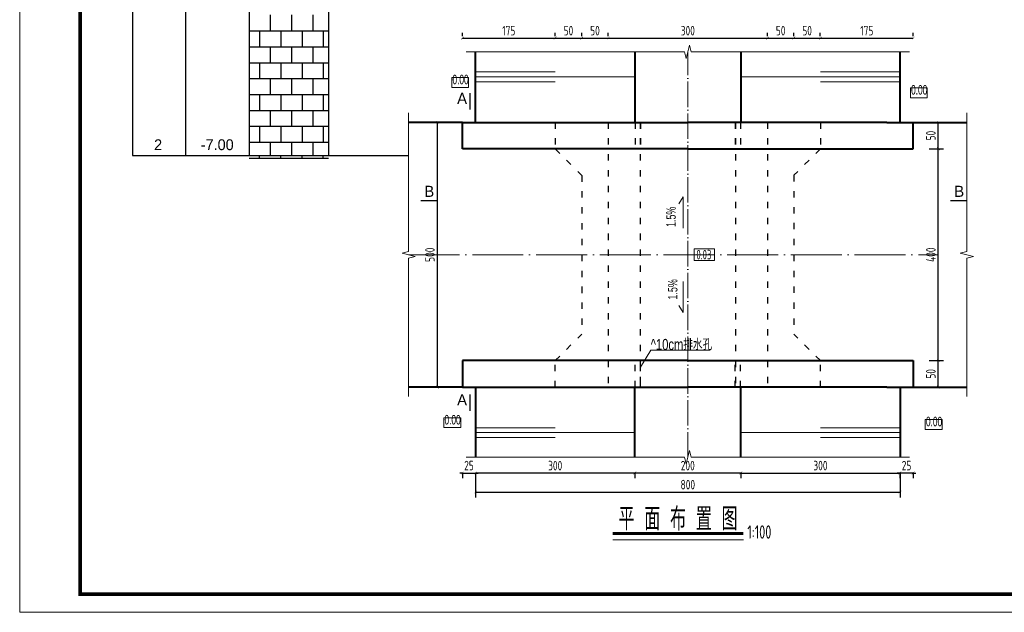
# Model space of a CAD drawing. Header units: inches. Extents: x 97745 to 142261, y 62673 to 100665.
# Tile 10 of 148: x 103884 to 105740, y 65565 to 66683. Entities that reach past the tile are written whole.
import ezdxf
from ezdxf.enums import TextEntityAlignment as Align

# ---------------------------------------------------------------- set-up
doc = ezdxf.new("R2010")
doc.units = ezdxf.units.IN
doc.header["$MEASUREMENT"] = 0
for name, pattern in [('ACAD_ISO03W100', [30, 12, -18]), ('ACAD_ISO04W100', [30, 24, -3, 0, -3]), ('DASHED', [0.75, 0.5, -0.25])]:
    doc.linetypes.add(name, pattern=pattern)
doc.layers.get('0').update_dxf_attribs({"lineweight": 15})
for name, color, linetype, lineweight in [('00、2粗实线', 1, 'Continuous', 40), ('00、4细实线', 4, 'Continuous', 18), ('00、5虚线', 2, 'DASHED', 18), ('BM1', 7, 'Continuous', 15), ('中心线', 3, 'ACAD_ISO04W100', 18), ('文字', 7, 'Continuous', 20), ('细实线', 4, 'Continuous', 15), ('细线', 7, 'Continuous', 25), ('虚线', 2, 'ACAD_ISO03W100', 25)]:
    doc.layers.add(name, color=color, linetype=linetype, lineweight=lineweight)
for name, color, linetype in [('1', 7, 'Continuous'), ('6', 7, 'Continuous'), ('dim', 4, 'Continuous')]:
    doc.layers.add(name, color=color, linetype=linetype)
doc.styles.add('03、he-e', font='hztxt_e.shx', dxfattribs={"width": 0.65, "bigfont": 'hztxt.shx'})
doc.styles.add('HZE', font='hztxt_e.shx', dxfattribs={"width": 0.75, "bigfont": 'hztxt.shx'})
doc.styles.add('HZTXT', font='tssdeng.shx', dxfattribs={"width": 0.75, "bigfont": 'hztxt.shx'})
doc.styles.get("Standard").update_dxf_attribs({"font": 'hztxt_e.shx', "width": 0.7, "bigfont": 'hztxt.shx'})
doc.styles.add('三级钢', font='tssdeng.shx', dxfattribs={"width": 0.7, "height": 30, "bigfont": 'hztxt.shx'})
doc.styles.add('楷体', font='hztxt_e.shx', dxfattribs={"width": 0.7, "bigfont": 'hztxt.shx'})
doc.dimstyles.new('3', dxfattribs={"dimtxt": 25, "dimasz": 12, "dimexe": 10, "dimexo": 30, "dimgap": 5, "dimtad": 1, "dimdec": 0, "dimzin": 0, "dimdsep": 46, "dimtxsty": 'HZTXT', "dimblk": 'ARCHTICK', "dimcen": 0, "dimclrt": 7, "dimazin": 2, "dimtfac": 1, "dimtdec": 0, "dimtix": 1, "dimtmove": 2, "dimatfit": 3, "dimfxl": 250, "dimtolj": 1, "dimtzin": 0, "dimarcsym": 0})

# ---------------------------------------------------------------- blocks, each defined once
blk = doc.blocks.new('_ArchTick')
at = {"color": 0, "linetype": 'ByBlock', "const_width": 0.15}
blk.add_lwpolyline([(-0.5, -0.5), (0.5, 0.5)], dxfattribs=at)
blk = doc.blocks.new('*D999')
at = {"color": 0, "lineweight": -2}
for p, q in [((105243.4, 65827.6), (105043.4, 65827.6)), ((105043.4, 65827.4), (105043.4, 65817.6)), ((105243.4, 65827.4), (105243.4, 65817.6))]:
    blk.add_line(p, q, dxfattribs=at)
at = {"color": 0, "lineweight": -2, "xscale": 5, "yscale": 5, "zscale": 5, "rotation": 180}
blk.add_blockref('_ArchTick', (105043.4, 65827.6), dxfattribs=at)
at = {"color": 0, "lineweight": -2, "xscale": 5, "yscale": 5, "zscale": 5}
blk.add_blockref('_ArchTick', (105243.4, 65827.6), dxfattribs=at)
at = {"color": 7, "insert": (105143.4, 65841.6), "char_height": 18, "attachment_point": 5, "style": 'HZTXT'}
blk.add_mtext('\\A1;200', dxfattribs=at)
blk = doc.blocks.new('*D1000')
at = {"color": 0, "lineweight": -2}
for p, q in [((105043.4, 65827.6), (104743.5, 65827.6)), ((104743.5, 65827.4), (104743.5, 65817.6)), ((105043.4, 65827.4), (105043.4, 65817.6))]:
    blk.add_line(p, q, dxfattribs=at)
at = {"color": 0, "lineweight": -2, "xscale": 5, "yscale": 5, "zscale": 5, "rotation": 180}
blk.add_blockref('_ArchTick', (104743.5, 65827.6), dxfattribs=at)
at = {"color": 0, "lineweight": -2, "xscale": 5, "yscale": 5, "zscale": 5}
blk.add_blockref('_ArchTick', (105043.4, 65827.6), dxfattribs=at)
at = {"color": 7, "insert": (104893.5, 65841.6), "char_height": 18, "attachment_point": 5, "style": 'HZTXT'}
blk.add_mtext('\\A1;300', dxfattribs=at)
blk = doc.blocks.new('*D1001')
at = {"color": 0, "lineweight": -2}
for p, q in [((104688.5, 66489.2), (104661.4, 66489.2)), ((104671.4, 65989.7), (104671.4, 66489.2)), ((104663.5, 65989.7), (104661.4, 65989.7))]:
    blk.add_line(p, q, dxfattribs=at)
at = {"color": 0, "lineweight": -2, "xscale": 5, "yscale": 5, "zscale": 5}
for p, rotation in [((104671.4, 66489.2), 90), ((104671.4, 65989.7), 270)]:
    blk.add_blockref('_ArchTick', p, dxfattribs=dict(at, rotation=rotation))
at = {"color": 7, "insert": (104657.4, 66239.4), "char_height": 18, "attachment_point": 5, "rotation": 90, "style": 'HZTXT'}
blk.add_mtext('\\A1;500', dxfattribs=at)
blk = doc.blocks.new('*D1004')
at = {"color": 0, "lineweight": -2}
for p, q in [((105243.4, 65827.6), (105543.5, 65827.6)), ((105243.4, 65827.4), (105243.4, 65817.6)), ((105543.5, 65827.4), (105543.5, 65817.6))]:
    blk.add_line(p, q, dxfattribs=at)
at = {"color": 0, "lineweight": -2, "xscale": 5, "yscale": 5, "zscale": 5, "rotation": 180}
blk.add_blockref('_ArchTick', (105243.4, 65827.6), dxfattribs=at)
at = {"color": 0, "lineweight": -2, "xscale": 5, "yscale": 5, "zscale": 5}
blk.add_blockref('_ArchTick', (105543.5, 65827.6), dxfattribs=at)
at = {"color": 7, "insert": (105393.5, 65841.6), "char_height": 18, "attachment_point": 5, "style": 'HZTXT'}
blk.add_mtext('\\A1;300', dxfattribs=at)
blk = doc.blocks.new('*D1005')
at = {"color": 0, "lineweight": -2}
for p, q in [((105598.5, 66039.7), (105625.7, 66039.7)), ((105615.7, 65989.7), (105615.7, 66039.7)), ((105598.5, 65989.7), (105625.7, 65989.7))]:
    blk.add_line(p, q, dxfattribs=at)
at = {"color": 0, "lineweight": -2, "xscale": 5, "yscale": 5, "zscale": 5}
for p, rotation in [((105615.7, 66039.7), 90), ((105615.7, 65989.7), 270)]:
    blk.add_blockref('_ArchTick', p, dxfattribs=dict(at, rotation=rotation))
at = {"color": 7, "insert": (105601.7, 66014.7), "char_height": 18, "attachment_point": 5, "rotation": 90, "style": 'HZTXT'}
blk.add_mtext('\\A1;50', dxfattribs=at)
blk = doc.blocks.new('*D1006')
at = {"color": 0, "lineweight": -2}
for p, q in [((105598.5, 66439.2), (105625.7, 66439.2)), ((105615.7, 66039.7), (105615.7, 66439.2)), ((105623.5, 66039.7), (105625.7, 66039.7))]:
    blk.add_line(p, q, dxfattribs=at)
at = {"color": 0, "lineweight": -2, "xscale": 5, "yscale": 5, "zscale": 5}
for p, rotation in [((105615.7, 66439.2), 90), ((105615.7, 66039.7), 270)]:
    blk.add_blockref('_ArchTick', p, dxfattribs=dict(at, rotation=rotation))
at = {"color": 7, "insert": (105601.7, 66239.4), "char_height": 18, "attachment_point": 5, "rotation": 90, "style": 'HZTXT'}
blk.add_mtext('\\A1;400', dxfattribs=at)
blk = doc.blocks.new('*D1007')
at = {"color": 0, "lineweight": -2}
for p, q in [((105598.5, 66489.2), (105625.7, 66489.2)), ((105615.7, 66439.2), (105615.7, 66489.2)), ((105598.5, 66439.2), (105625.7, 66439.2))]:
    blk.add_line(p, q, dxfattribs=at)
at = {"color": 0, "lineweight": -2, "xscale": 5, "yscale": 5, "zscale": 5}
for p, rotation in [((105615.7, 66489.2), 90), ((105615.7, 66439.2), 270)]:
    blk.add_blockref('_ArchTick', p, dxfattribs=dict(at, rotation=rotation))
at = {"color": 7, "insert": (105601.7, 66464.2), "char_height": 18, "attachment_point": 5, "rotation": 90, "style": 'HZTXT'}
blk.add_mtext('\\A1;50', dxfattribs=at)
blk = doc.blocks.new('*D1008')
at = {"color": 0, "lineweight": -2}
for p, q in [((104718.5, 65827.6), (104713.5, 65827.6)), ((104718.5, 65827.6), (104743.5, 65827.6)), ((104718.5, 65827.4), (104718.5, 65817.6)), ((104743.5, 65827.6), (104748.5, 65827.6)), ((104743.5, 65827.4), (104743.5, 65817.6))]:
    blk.add_line(p, q, dxfattribs=at)
at = {"color": 0, "lineweight": -2, "xscale": 5, "yscale": 5, "zscale": 5}
blk.add_blockref('_ArchTick', (104718.5, 65827.6), dxfattribs=at)
at = {"color": 0, "lineweight": -2, "xscale": 5, "yscale": 5, "zscale": 5, "rotation": 180}
blk.add_blockref('_ArchTick', (104743.5, 65827.6), dxfattribs=at)
at = {"color": 7, "insert": (104731, 65841.6), "char_height": 18, "attachment_point": 5, "style": 'HZTXT'}
blk.add_mtext('\\A1;25', dxfattribs=at)
blk = doc.blocks.new('*D1009')
at = {"color": 0, "lineweight": -2}
for p, q in [((105543.3, 65827.6), (105538.3, 65827.6)), ((105568.3, 65827.6), (105543.3, 65827.6)), ((105543.3, 65827.4), (105543.3, 65817.6)), ((105568.3, 65827.6), (105573.3, 65827.6)), ((105568.3, 65827.4), (105568.3, 65817.6))]:
    blk.add_line(p, q, dxfattribs=at)
at = {"color": 0, "lineweight": -2, "xscale": 5, "yscale": 5, "zscale": 5}
blk.add_blockref('_ArchTick', (105543.3, 65827.6), dxfattribs=at)
at = {"color": 0, "lineweight": -2, "xscale": 5, "yscale": 5, "zscale": 5, "rotation": 180}
blk.add_blockref('_ArchTick', (105568.3, 65827.6), dxfattribs=at)
at = {"color": 7, "insert": (105555.8, 65841.6), "char_height": 18, "attachment_point": 5, "style": 'HZTXT'}
blk.add_mtext('\\A1;25', dxfattribs=at)
blk = doc.blocks.new('*D1013')
at = {"color": 0, "lineweight": -2}
for p, q in [((104718.5, 66651.5), (104718.5, 66658.2)), ((104893.5, 66651.5), (104893.5, 66658.2)), ((104718.5, 66648.2), (104893.5, 66648.2))]:
    blk.add_line(p, q, dxfattribs=at)
at = {"color": 0, "lineweight": -2, "xscale": 5, "yscale": 5, "zscale": 5, "rotation": 180}
blk.add_blockref('_ArchTick', (104718.5, 66648.2), dxfattribs=at)
at = {"color": 0, "lineweight": -2, "xscale": 5, "yscale": 5, "zscale": 5}
blk.add_blockref('_ArchTick', (104893.5, 66648.2), dxfattribs=at)
at = {"color": 7, "insert": (104806, 66662.2), "char_height": 18, "attachment_point": 5, "style": 'HZTXT'}
blk.add_mtext('\\A1;175', dxfattribs=at)
blk = doc.blocks.new('*D1014')
at = {"color": 0, "lineweight": -2}
for p, q in [((104893.5, 66651.5), (104893.5, 66658.2)), ((104943.5, 66651.5), (104943.5, 66658.2)), ((104893.5, 66648.2), (104943.5, 66648.2))]:
    blk.add_line(p, q, dxfattribs=at)
at = {"color": 0, "lineweight": -2, "xscale": 5, "yscale": 5, "zscale": 5, "rotation": 180}
blk.add_blockref('_ArchTick', (104893.5, 66648.2), dxfattribs=at)
at = {"color": 0, "lineweight": -2, "xscale": 5, "yscale": 5, "zscale": 5}
blk.add_blockref('_ArchTick', (104943.5, 66648.2), dxfattribs=at)
at = {"color": 7, "insert": (104918.5, 66662.2), "char_height": 18, "attachment_point": 5, "style": 'HZTXT'}
blk.add_mtext('\\A1;50', dxfattribs=at)
blk = doc.blocks.new('*D1015')
at = {"color": 0, "lineweight": -2}
for p, q in [((104943.5, 66651.5), (104943.5, 66658.2)), ((104993.5, 66651.5), (104993.5, 66658.2)), ((104943.5, 66648.2), (104993.5, 66648.2))]:
    blk.add_line(p, q, dxfattribs=at)
at = {"color": 0, "lineweight": -2, "xscale": 5, "yscale": 5, "zscale": 5, "rotation": 180}
blk.add_blockref('_ArchTick', (104943.5, 66648.2), dxfattribs=at)
at = {"color": 0, "lineweight": -2, "xscale": 5, "yscale": 5, "zscale": 5}
blk.add_blockref('_ArchTick', (104993.5, 66648.2), dxfattribs=at)
at = {"color": 7, "insert": (104968.5, 66662.2), "char_height": 18, "attachment_point": 5, "style": 'HZTXT'}
blk.add_mtext('\\A1;50', dxfattribs=at)
blk = doc.blocks.new('*D1016')
at = {"color": 0, "lineweight": -2}
for p, q in [((104993.5, 66651.5), (104993.5, 66658.2)), ((105293.5, 66651.5), (105293.5, 66658.2)), ((104993.5, 66648.2), (105293.5, 66648.2))]:
    blk.add_line(p, q, dxfattribs=at)
at = {"color": 0, "lineweight": -2, "xscale": 5, "yscale": 5, "zscale": 5, "rotation": 180}
blk.add_blockref('_ArchTick', (104993.5, 66648.2), dxfattribs=at)
at = {"color": 0, "lineweight": -2, "xscale": 5, "yscale": 5, "zscale": 5}
blk.add_blockref('_ArchTick', (105293.5, 66648.2), dxfattribs=at)
at = {"color": 7, "insert": (105143.5, 66662.2), "char_height": 18, "attachment_point": 5, "style": 'HZTXT'}
blk.add_mtext('\\A1;300', dxfattribs=at)
blk = doc.blocks.new('*D1017')
at = {"color": 0, "lineweight": -2}
for p, q in [((105293.5, 66651.5), (105293.5, 66658.2)), ((105343.4, 66651.5), (105343.4, 66658.2)), ((105293.5, 66648.2), (105343.4, 66648.2))]:
    blk.add_line(p, q, dxfattribs=at)
at = {"color": 0, "lineweight": -2, "xscale": 5, "yscale": 5, "zscale": 5, "rotation": 180}
blk.add_blockref('_ArchTick', (105293.5, 66648.2), dxfattribs=at)
at = {"color": 0, "lineweight": -2, "xscale": 5, "yscale": 5, "zscale": 5}
blk.add_blockref('_ArchTick', (105343.4, 66648.2), dxfattribs=at)
at = {"color": 7, "insert": (105318.5, 66662.2), "char_height": 18, "attachment_point": 5, "style": 'HZTXT'}
blk.add_mtext('\\A1;50', dxfattribs=at)
blk = doc.blocks.new('*D1018')
at = {"color": 0, "lineweight": -2}
for p, q in [((105343.4, 66651.5), (105343.4, 66658.2)), ((105393.3, 66651.5), (105393.3, 66658.2)), ((105343.4, 66648.2), (105393.3, 66648.2))]:
    blk.add_line(p, q, dxfattribs=at)
at = {"color": 0, "lineweight": -2, "xscale": 5, "yscale": 5, "zscale": 5, "rotation": 180}
blk.add_blockref('_ArchTick', (105343.4, 66648.2), dxfattribs=at)
at = {"color": 0, "lineweight": -2, "xscale": 5, "yscale": 5, "zscale": 5}
blk.add_blockref('_ArchTick', (105393.3, 66648.2), dxfattribs=at)
at = {"color": 7, "insert": (105368.4, 66662.2), "char_height": 18, "attachment_point": 5, "style": 'HZTXT'}
blk.add_mtext('\\A1;50', dxfattribs=at)
blk = doc.blocks.new('*D1019')
at = {"color": 0, "lineweight": -2}
for p, q in [((105393.3, 66651.5), (105393.3, 66658.2)), ((105568.5, 66651.5), (105568.5, 66658.2)), ((105393.3, 66648.2), (105568.5, 66648.2))]:
    blk.add_line(p, q, dxfattribs=at)
at = {"color": 0, "lineweight": -2, "xscale": 5, "yscale": 5, "zscale": 5, "rotation": 180}
blk.add_blockref('_ArchTick', (105393.3, 66648.2), dxfattribs=at)
at = {"color": 0, "lineweight": -2, "xscale": 5, "yscale": 5, "zscale": 5}
blk.add_blockref('_ArchTick', (105568.5, 66648.2), dxfattribs=at)
at = {"color": 7, "insert": (105480.9, 66662.2), "char_height": 18, "attachment_point": 5, "style": 'HZTXT'}
blk.add_mtext('\\A1;175', dxfattribs=at)
blk = doc.blocks.new('*D1023')
at = {"color": 0, "lineweight": -2}
for p, q in [((104743.5, 65827.4), (104743.5, 65781.7)), ((105543.5, 65827.4), (105543.5, 65781.7)), ((104743.5, 65791.7), (105543.5, 65791.7))]:
    blk.add_line(p, q, dxfattribs=at)
at = {"color": 0, "lineweight": -2, "xscale": 5, "yscale": 5, "zscale": 5, "rotation": 180}
blk.add_blockref('_ArchTick', (104743.5, 65791.7), dxfattribs=at)
at = {"color": 0, "lineweight": -2, "xscale": 5, "yscale": 5, "zscale": 5}
blk.add_blockref('_ArchTick', (105543.5, 65791.7), dxfattribs=at)
at = {"color": 7, "insert": (105143.5, 65805.7), "char_height": 18, "attachment_point": 5, "style": 'HZTXT'}
blk.add_mtext('\\A1;800', dxfattribs=at)

msp = doc.modelspace()

# ---------------------------------------------------------------- linework, layer by layer
for p, q in [((105126.711, 66335.291), (105134.44, 66348.679)), ((105134.44, 66348.679), (105134.44, 66289.72))]:
    msp.add_line(p, q)
at = {"ltscale": 5}
msp.add_line((105248.75, 65701.722), (105002.14, 65701.722), dxfattribs=at)
at = {"const_width": 2.52}
for points in [[(104733.024, 66544.716), (104733.024, 66513.216)], [(104639.896, 66341.73), (104671.396, 66341.73)], [(105669.596, 66341.73), (105638.096, 66341.73)], [(104733.024, 65944.44), (104733.024, 65975.94)]]:
    msp.add_lwpolyline(points, dxfattribs=at)
msp.add_lwpolyline([(105193.607, 66250.352), (105155.723, 66250.352), (105155.723, 66228.5), (105193.607, 66228.5)], close=True)
msp.add_lwpolyline([(105126.711, 66143.561), (105134.44, 66130.173), (105134.44, 66189.132)])
at = {"layer": '00、2粗实线', "ltscale": 2}
for p, q in [((104743.541, 66489.196), (104743.541, 66621.49)), ((105043.437, 66621.49), (105043.437, 66489.196)), ((105243.437, 66621.49), (105243.437, 66489.196)), ((105543.541, 66489.196), (105543.541, 66621.49)), ((104718.541, 66489.196), (104617.277, 66489.196)), ((104718.541, 66439.196), (104718.541, 66489.196)), ((104718.541, 66489.196), (105143.437, 66489.196)), ((105518.437, 66489.196), (105143.437, 66489.196)), ((105518.437, 66489.196), (105568.541, 66489.196)), ((105568.541, 66439.196), (105568.541, 66489.196)), ((105568.541, 66489.196), (105669.596, 66489.196)), ((105143.437, 66439.196), (104718.541, 66439.196)), ((105143.437, 66439.196), (105568.541, 66439.196)), ((104718.541, 66039.656), (104718.541, 65989.656)), ((105142.555, 66039.656), (104718.541, 66039.656)), ((105144.319, 66039.656), (105568.541, 66039.656)), ((105568.541, 66039.656), (105568.541, 65989.656)), ((104718.541, 65989.656), (104617.277, 65989.656)), ((104718.541, 65989.656), (105142.555, 65989.656)), ((104743.541, 65989.656), (104743.541, 65857.362)), ((105043.437, 65857.362), (105043.437, 65989.656)), ((105518.437, 65989.656), (105144.319, 65989.656)), ((105243.437, 65857.362), (105243.437, 65989.656)), ((105518.437, 65989.656), (105568.541, 65989.656)), ((105543.541, 65989.656), (105543.541, 65857.362)), ((105568.333, 65989.656), (105669.596, 65989.656))]:
    msp.add_line(p, q, dxfattribs=at)
at = {"layer": '00、4细实线'}
for points in [[(105561.541, 66622.279), (105149.791, 66622.279), (105146.666, 66634.779), (105140.416, 66609.779), (105137.291, 66622.279), (104725.541, 66622.279)], [(104698.617, 66555.084), (104698.617, 66573.584), (104730.36, 66573.584), (104730.36, 66555.084), (104698.617, 66555.084)], [(105563.211, 66535.605), (105563.211, 66554.105), (105594.954, 66554.105), (105594.954, 66535.605), (105563.211, 66535.605)], [(104617.277, 65971.656), (104617.277, 66233.176), (104629.777, 66236.301), (104604.777, 66242.551), (104617.277, 66245.676), (104617.277, 66507.196)], [(105669.596, 65971.656), (105669.596, 66233.176), (105682.096, 66236.301), (105657.096, 66242.551), (105669.596, 66245.676), (105669.596, 66507.196)], [(104683.578, 65913.174), (104683.578, 65931.674), (104715.321, 65931.674), (104715.321, 65913.174), (104683.578, 65913.174)], [(105591.237, 65909.766), (105591.237, 65928.266), (105623.062, 65928.266), (105623.062, 65909.766), (105591.237, 65909.766)], [(105561.541, 65857.362), (105149.791, 65857.362), (105146.666, 65869.862), (105140.416, 65844.862), (105137.291, 65857.362), (104725.541, 65857.362)]]:
    msp.add_lwpolyline(points, dxfattribs=at)
at = {"layer": '00、5虚线', "ltscale": 50}
for p in [(104768.437, 66489.196), (105518.437, 66489.196)]:
    msp.add_line(p, (105143.437, 66489.196), dxfattribs=at)
at = {"layer": '1'}
for p, q in [((104096.393, 67296.806), (104096.393, 66426.806)), ((104196.393, 67296.806), (104196.393, 66426.806)), ((104316.393, 67296.806), (104316.393, 66426.806)), ((104316.393, 67296.806), (104316.393, 66426.806)), ((104466.393, 67296.806), (104466.393, 66426.806))]:
    msp.add_line(p, q, dxfattribs=at)
at = {"layer": '6'}
for p, q in [((104356.393, 66691.806), (104356.393, 66661.806)), ((104396.393, 66691.806), (104396.393, 66661.806)), ((104436.393, 66691.806), (104436.393, 66661.806)), ((104316.393, 66661.806), (104466.393, 66661.806)), ((104336.393, 66661.806), (104336.393, 66631.806)), ((104376.393, 66661.806), (104376.393, 66631.806)), ((104416.393, 66661.806), (104416.393, 66631.806)), ((104456.393, 66661.806), (104456.393, 66631.806)), ((104316.393, 66631.806), (104466.393, 66631.806)), ((104356.393, 66631.806), (104356.393, 66601.806)), ((104396.393, 66631.806), (104396.393, 66601.806)), ((104436.393, 66631.806), (104436.393, 66601.806)), ((104316.393, 66601.806), (104466.393, 66601.806)), ((104336.393, 66601.806), (104336.393, 66571.806)), ((104376.393, 66601.806), (104376.393, 66571.806)), ((104416.393, 66601.806), (104416.393, 66571.806)), ((104456.393, 66601.806), (104456.393, 66571.806)), ((104316.393, 66571.806), (104466.393, 66571.806)), ((104356.393, 66571.806), (104356.393, 66541.806)), ((104396.393, 66571.806), (104396.393, 66541.806)), ((104436.393, 66571.806), (104436.393, 66541.806)), ((104316.393, 66541.806), (104466.393, 66541.806)), ((104336.393, 66541.806), (104336.393, 66511.806)), ((104376.393, 66541.806), (104376.393, 66511.806)), ((104416.393, 66541.806), (104416.393, 66511.806)), ((104456.393, 66541.806), (104456.393, 66511.806)), ((104316.393, 66511.806), (104466.393, 66511.806)), ((104356.393, 66511.806), (104356.393, 66481.806)), ((104396.393, 66511.806), (104396.393, 66481.806)), ((104436.393, 66511.806), (104436.393, 66481.806)), ((104316.393, 66481.806), (104466.393, 66481.806)), ((104336.393, 66481.806), (104336.393, 66451.806)), ((104376.393, 66481.806), (104376.393, 66451.806)), ((104416.393, 66481.806), (104416.393, 66451.806)), ((104456.393, 66481.806), (104456.393, 66451.806)), ((104316.393, 66451.806), (104466.393, 66451.806)), ((104356.393, 66451.806), (104356.393, 66426.806)), ((104396.393, 66451.806), (104396.393, 66426.806)), ((104436.393, 66451.806), (104436.393, 66426.806)), ((104096.393, 66426.806), (104316.393, 66426.806)), ((104316.393, 66426.806), (104321.393, 66426.806)), ((104316.393, 66421.806), (104466.393, 66421.806)), ((104321.393, 66426.806), (104466.393, 66426.806)), ((104336.393, 66421.806), (104336.393, 66426.806)), ((104376.393, 66421.806), (104376.393, 66426.806)), ((104416.393, 66421.806), (104416.393, 66426.806)), ((104456.393, 66421.806), (104456.393, 66426.806)), ((104466.393, 66426.806), (104476.393, 66426.806)), ((104476.393, 66426.806), (104617.277, 66426.806))]:
    msp.add_line(p, q, dxfattribs=at)
at = {"layer": 'BM1', "const_width": 0.677}
msp.add_lwpolyline([(103884.392, 67596.782), (106757.447, 67596.782), (106757.447, 65565.11), (103884.392, 65565.11), (103884.392, 67596.782)], dxfattribs=at)
at = {"layer": 'BM1'}
msp.add_lwpolyline([(103884.392, 67596.782), (106757.447, 67596.782), (106757.447, 65565.11), (103884.392, 65565.11)], close=True, dxfattribs=at)
at = {"layer": 'BM1', "color": 0, "linetype": 'Continuous', "const_width": 6.771}
msp.add_lwpolyline([(103998.049, 65598.964), (103998.049, 67542.406), (106723.593, 67542.406), (106723.593, 65598.964)], close=True, dxfattribs=at)
at = {"layer": '中心线', "ltscale": 2}
msp.add_line((105143.437, 65856.947), (105143.437, 66621.864), dxfattribs=at)
at = {"layer": '中心线', "ltscale": 4}
msp.add_line((104617.277, 66239.426), (105615.685, 66239.426), dxfattribs=at)
at = {"layer": '文字', "ltscale": 2}
for q in [(105054.31, 66027.469), (105185.875, 66059.634)]:
    msp.add_line((105073.977, 66059.634), q, dxfattribs=at)
at = {"layer": '细实线'}
for p, q in [((104743.541, 66584.403), (104893.489, 66584.403)), ((105543.541, 66584.403), (105393.489, 66584.403)), ((104743.541, 66574.919), (105043.437, 66574.919)), ((104743.541, 66565.721), (104893.489, 66565.721)), ((105543.541, 66574.919), (105243.437, 66574.919)), ((105543.541, 66565.721), (105393.489, 66565.721)), ((104743.541, 65913.131), (104893.489, 65913.131)), ((105543.541, 65913.131), (105393.489, 65913.131)), ((104743.541, 65903.933), (105043.437, 65903.933)), ((104743.541, 65894.449), (104893.489, 65894.449)), ((105543.541, 65903.933), (105243.437, 65903.933)), ((105543.541, 65894.449), (105393.489, 65894.449))]:
    msp.add_line(p, q, dxfattribs=at)
at = {"layer": '细线', "ltscale": 5, "const_width": 5.76}
msp.add_lwpolyline([(105002.14, 65713.614), (105248.163, 65713.614)], dxfattribs=at)
at = {"layer": '虚线'}
for p, q in [((104893.541, 66489.196), (104893.541, 66439.196)), ((104993.541, 66489.196), (104993.541, 65989.656)), ((105044.31, 66489.196), (105044.31, 66439.196)), ((105053.541, 66489.196), (105053.541, 65989.656)), ((105054.31, 66489.196), (105054.31, 66439.196)), ((105232.563, 66489.196), (105232.563, 66439.196)), ((105233.541, 66489.196), (105233.541, 65989.656)), ((105242.563, 66489.196), (105242.563, 66439.196)), ((105293.541, 66489.196), (105293.541, 65989.656)), ((105393.333, 66489.196), (105393.333, 66439.196)), ((104893.541, 66439.196), (104943.541, 66389.196)), ((105393.333, 66439.196), (105343.511, 66389.374)), ((104943.541, 66389.196), (104943.541, 66089.656)), ((105343.511, 66389.374), (105343.511, 66089.479)), ((104893.541, 66039.656), (104943.541, 66089.656)), ((105393.333, 66039.656), (105343.511, 66089.479)), ((104893.541, 65989.656), (104893.541, 66039.656)), ((105044.31, 65989.656), (105044.31, 66039.656)), ((105054.31, 65989.656), (105054.31, 66039.656)), ((105232.563, 65989.656), (105232.563, 66039.656)), ((105242.563, 65989.656), (105242.563, 66039.656)), ((105393.333, 65989.656), (105393.333, 66039.656))]:
    msp.add_line(p, q, dxfattribs=at)

# ---------------------------------------------------------------- texts
at = {"style": '03、he-e'}
for p in [(104718.006, 66523.933), (104718.006, 65955.157)]:
    msp.add_text('A', height=21, dxfattribs=at).set_placement(p, align=Align.CENTER)
for p in [(104646.788, 66359.042), (105645.697, 66359.042)]:
    msp.add_text('B', height=21, dxfattribs=at).set_placement(p, align=Align.MIDDLE_LEFT)
at = {"ltscale": 5, "style": '三级钢', "width": 0.7}
msp.add_text('平 面 布 置 图', height=43.2, dxfattribs=at).set_placement((105125.151, 65719.179), align=Align.CENTER)
msp.add_text('1:100', height=25.2, dxfattribs=at).set_placement((105255.709, 65703.703))
at = {"layer": '6', "style": '楷体'}
msp.add_text('2', height=20.4, dxfattribs=at).set_placement((104137.393, 66436.806))
msp.add_text('-7.00', height=20.4, dxfattribs=at).set_placement((104256.393, 66436.806), align=Align.CENTER)
at = {"layer": 'dim', "color": 3, "style": '03、he-e', "width": 0.65}
for p in [(104699.864, 66555.656), (105564.458, 66536.176), (104684.825, 65913.746), (105592.483, 65910.337)]:
    msp.add_text('0.00', height=18, dxfattribs=at).set_placement(p, align=Align.BOTTOM_LEFT)
at = {"layer": 'dim', "color": 3, "width": 0.7}
for s, p in [('1.5%%%', (105126.167, 66291.755)), ('1.5%', (105129.371, 66154.896))]:
    msp.add_text(s, height=18, rotation=90, dxfattribs=at).set_placement(p, align=Align.BOTTOM_LEFT)
at = {"layer": '文字', "ltscale": 2, "style": 'HZE', "width": 0.75}
msp.add_text('^ 10cm排水孔', height=21, dxfattribs=at).set_placement((105073.594, 66059.638))
at = {"layer": '细实线', "ltscale": 2, "style": 'HZTXT', "width": 0.7}
msp.add_text('0.03', height=18, dxfattribs=at).set_placement((105159.607, 66230.699))

# ---------------------------------------------------------------- dimensions: what is measured, and where the dimension line sits
for base, p1, p2, picture, middle in [((104893.541, 66648.226), (104718.541, 66621.49), (104893.541, 66621.49), '*D1013', (104806.041, 66662.226)), ((104943.541, 66648.226), (104893.541, 66621.49), (104943.541, 66621.49), '*D1014', (104918.541, 66662.226)), ((104993.541, 66648.226), (104943.541, 66621.49), (104993.541, 66621.49), '*D1015', (104968.541, 66662.226)), ((105293.541, 66648.226), (104993.541, 66621.49), (105293.541, 66621.49), '*D1016', (105143.541, 66662.226)), ((105343.437, 66648.226), (105293.541, 66621.49), (105343.437, 66621.49), '*D1017', (105318.489, 66662.226)), ((105393.333, 66648.226), (105343.437, 66621.49), (105393.333, 66621.49), '*D1018', (105368.385, 66662.226)), ((105568.541, 66648.226), (105393.333, 66621.49), (105568.541, 66621.49), '*D1019', (105480.937, 66662.226)), ((104743.541, 65827.552), (104718.541, 65857.362), (104743.541, 65857.362), '*D1008', (104731.041, 65841.552)), ((105543.541, 65791.67), (104743.541, 65857.362), (105543.541, 65857.362), '*D1023', (105143.541, 65805.67)), ((105543.541, 65827.552), (105243.437, 65857.362), (105543.541, 65857.362), '*D1004', (105393.489, 65841.552))]:
    dim = msp.add_linear_dim(base=base, p1=p1, p2=p2, dimstyle='3', override={"dimtxt": 18, "dimasz": 5})
    dim.commit()
    dim.dimension.update_dxf_attribs({"geometry": picture, "text_midpoint": middle})
for base, p1, p2, angle, picture, middle in [((104671.396, 66489.196), (104693.541, 65989.656), (104718.541, 66489.196), 90, '*D1001', (104657.396, 66239.426)), ((105615.685, 66489.196), (105568.541, 66439.196), (105568.541, 66489.196), 90, '*D1007', (105601.685, 66464.196)), ((105615.685, 66439.196), (105593.541, 66039.656), (105568.541, 66439.196), 90, '*D1006', (105601.685, 66239.426)), ((105615.685, 66039.656), (105568.541, 65989.656), (105568.541, 66039.656), 90, '*D1005', (105601.685, 66014.656)), ((104743.541, 65827.552), (105043.437, 65857.362), (104743.541, 65857.362), 180, '*D1000', (104893.489, 65841.552)), ((105043.437, 65827.552), (105243.437, 65857.362), (105043.437, 65857.362), 180, '*D999', (105143.437, 65841.552)), ((105543.333, 65827.552), (105568.333, 65857.362), (105543.333, 65857.362), 180, '*D1009', (105555.833, 65841.552))]:
    dim = msp.add_linear_dim(base=base, p1=p1, p2=p2, angle=angle, dimstyle='3', override={"dimtxt": 18, "dimasz": 5})
    dim.commit()
    dim.dimension.update_dxf_attribs({"geometry": picture, "text_midpoint": middle})

doc.saveas('drawing.dxf')
